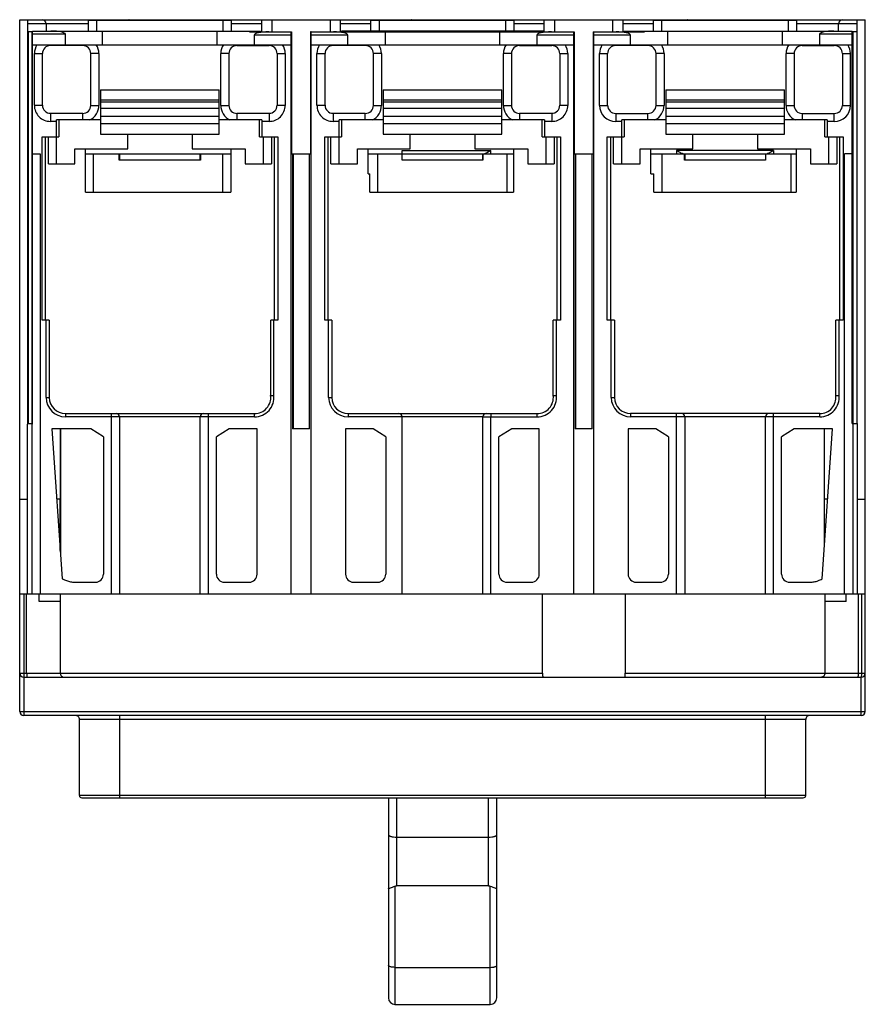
# Model space of a CAD drawing. Header units: millimetres. Extents: x 14 to 119, y 33 to 155.
import ezdxf

# ---------------------------------------------------------------- set-up
doc = ezdxf.new("R2010")
doc.units = ezdxf.units.MM
doc.header["$LTSCALE"] = 12.204107
doc.layers.get('0').update_dxf_attribs({"linetype": 'CONTINUOUS'})

msp = doc.modelspace()

# ---------------------------------------------------------------- linework, layer by layer
at = {"color": 7, "linetype": 'Continuous'}
for p, q in [((14.06, 69.37), (14.06, 155.02)), ((14.06, 155.02), (118.78, 155.02)), ((15.06, 104.92), (15.06, 155.02)), ((22.56, 153.62), (22.56, 154.97)), ((22.56, 154.97), (40.26, 154.97)), ((23.56, 154.97), (23.56, 153.62)), ((26.98, 155.02), (26.98, 154.97)), ((39.26, 153.62), (39.26, 154.97)), ((40.26, 154.97), (40.26, 153.62)), ((44.03, 153.52), (44.03, 155.02)), ((45.28, 155.02), (45.28, 153.52)), ((52.53, 153.52), (52.53, 155.02)), ((53.78, 153.52), (53.78, 155.02)), ((57.56, 153.62), (57.56, 154.97)), ((57.56, 154.97), (75.26, 154.97)), ((58.56, 154.97), (58.56, 153.62)), ((61.98, 155.02), (61.98, 154.97)), ((70.83, 154.97), (70.83, 155.02)), ((74.26, 153.62), (74.26, 154.97)), ((75.26, 154.97), (75.26, 153.62)), ((79.03, 153.52), (79.03, 155.02)), ((80.28, 155.02), (80.28, 153.52)), ((87.53, 153.52), (87.53, 155.02)), ((88.78, 153.52), (88.78, 155.02)), ((92.56, 153.62), (92.56, 154.97)), ((92.56, 154.97), (110.26, 154.97)), ((93.56, 154.97), (93.56, 153.62)), ((105.82, 154.97), (105.82, 155.02)), ((109.26, 153.62), (109.26, 154.97)), ((110.26, 154.97), (110.26, 153.62)), ((117.76, 105.02), (117.76, 155.02)), ((118.78, 69.37), (118.78, 155.02)), ((22.56, 154.52), (15.06, 154.52)), ((15.65, 104.92), (15.65, 153.62)), ((15.65, 153.62), (43.88, 153.62)), ((17.33, 154.52), (17.33, 153.62)), ((24.3, 151.92), (24.3, 153.62)), ((38.52, 151.92), (38.52, 153.62)), ((44.03, 154.52), (40.26, 154.52)), ((42.53, 153.62), (42.53, 153.52)), ((43.88, 153.52), (43.88, 153.62)), ((57.56, 154.52), (53.78, 154.52)), ((53.93, 153.52), (53.93, 153.62)), ((78.88, 153.62), (53.93, 153.62)), ((79.03, 154.52), (75.26, 154.52)), ((78.88, 153.52), (78.88, 153.62)), ((92.56, 154.52), (88.78, 154.52)), ((88.93, 153.52), (88.93, 153.62)), ((88.93, 153.62), (117.16, 153.62)), ((91.43, 153.62), (91.43, 153.52)), ((94.3, 153.62), (94.3, 151.92)), ((108.52, 151.92), (108.52, 153.62)), ((117.76, 154.52), (110.26, 154.52)), ((115.47, 153.62), (115.47, 154.52)), ((117.16, 105.02), (117.16, 153.62)), ((15.65, 153.52), (15.06, 153.52)), ((15.16, 105.02), (15.16, 153.52)), ((15.56, 153.52), (15.56, 105.02)), ((19.71, 153.22), (15.65, 153.22)), ((19.71, 151.92), (19.71, 153.22)), ((42.53, 153.52), (47.73, 153.52)), ((43.1, 153.12), (43.1, 151.92)), ((47.63, 153.12), (43.1, 153.12)), ((47.63, 153.12), (47.63, 151.92)), ((47.73, 153.52), (47.73, 138.42)), ((50.08, 153.52), (50.08, 138.42)), ((50.16, 153.52), (50.08, 153.52)), ((50.17, 83.92), (50.17, 153.52)), ((50.17, 153.52), (82.73, 153.52)), ((54.71, 153.12), (50.17, 153.12)), ((54.71, 151.92), (54.71, 153.12)), ((59.3, 153.52), (59.3, 151.92)), ((73.52, 151.92), (73.52, 153.52)), ((78.1, 153.12), (78.1, 151.92)), ((82.63, 153.12), (78.1, 153.12)), ((82.63, 153.12), (82.63, 151.92)), ((82.73, 153.52), (82.73, 138.42)), ((85.08, 153.52), (85.08, 138.42)), ((85.08, 153.52), (91.43, 153.52)), ((85.15, 83.92), (85.15, 153.52)), ((89.71, 153.12), (85.15, 153.12)), ((89.71, 151.92), (89.71, 153.12)), ((113.1, 153.22), (113.1, 151.92)), ((117.16, 153.22), (113.1, 153.22)), ((117.76, 153.52), (117.16, 153.52)), ((117.25, 153.52), (117.25, 83.92)), ((15.65, 151.92), (47.63, 151.92)), ((17.87, 151.92), (17.87, 151.82)), ((21.86, 151.82), (17.87, 151.82)), ((21.86, 151.82), (21.86, 151.92)), ((40.96, 151.92), (40.96, 151.82)), ((40.96, 151.82), (44.94, 151.82)), ((44.94, 151.92), (44.94, 151.82)), ((47.65, 151.92), (47.65, 83.92)), ((50.17, 151.92), (82.63, 151.92)), ((52.87, 151.82), (52.87, 151.92)), ((56.86, 151.82), (52.87, 151.82)), ((56.86, 151.82), (56.86, 151.92)), ((75.96, 151.92), (75.96, 151.82)), ((75.96, 151.82), (79.94, 151.82)), ((79.94, 151.92), (79.94, 151.82)), ((82.65, 151.92), (82.65, 83.92)), ((85.15, 151.92), (117.16, 151.92)), ((87.87, 151.82), (87.87, 151.92)), ((91.86, 151.82), (87.87, 151.82)), ((91.86, 151.82), (91.86, 151.92)), ((110.96, 151.92), (110.96, 151.82)), ((110.96, 151.82), (114.94, 151.82)), ((114.94, 151.92), (114.94, 151.82)), ((15.87, 144.43), (15.87, 150.82)), ((15.87, 150.82), (16.87, 150.82)), ((16.87, 144.42), (16.87, 150.82)), ((22.86, 144.42), (22.86, 150.82)), ((23.86, 150.82), (22.86, 150.82)), ((23.86, 150.82), (23.86, 144.42)), ((38.96, 144.42), (38.96, 150.83)), ((39.96, 150.82), (38.96, 150.82)), ((39.96, 150.82), (39.96, 144.42)), ((45.94, 150.82), (46.94, 150.83)), ((45.94, 150.82), (45.94, 144.42)), ((46.94, 150.82), (46.94, 144.42)), ((50.87, 150.83), (51.87, 150.82)), ((50.87, 144.43), (50.87, 150.82)), ((51.87, 144.42), (51.87, 150.82)), ((57.86, 144.42), (57.86, 150.83)), ((58.86, 150.82), (57.86, 150.82)), ((58.86, 150.82), (58.86, 144.42)), ((73.96, 144.42), (73.96, 150.83)), ((74.96, 150.82), (73.96, 150.82)), ((74.96, 150.83), (74.96, 144.42)), ((80.94, 150.82), (81.94, 150.83)), ((80.94, 150.82), (80.94, 144.42)), ((81.94, 150.82), (81.94, 144.42)), ((85.87, 150.83), (86.87, 150.82)), ((85.87, 144.42), (85.87, 150.82)), ((86.87, 144.42), (86.87, 150.82)), ((92.86, 144.42), (92.86, 150.82)), ((93.86, 150.82), (92.86, 150.82)), ((93.86, 150.82), (93.86, 144.42)), ((108.96, 144.42), (108.96, 150.82)), ((109.96, 150.82), (108.96, 150.82)), ((109.96, 150.82), (109.96, 144.42)), ((115.94, 150.82), (116.94, 150.83)), ((115.94, 150.82), (115.94, 144.42)), ((116.94, 144.42), (116.94, 150.82)), ((24.06, 146.32), (24.06, 140.85)), ((24.06, 146.32), (38.76, 146.32)), ((38.76, 140.85), (38.76, 146.32)), ((59.06, 146.32), (59.06, 140.85)), ((59.06, 146.32), (73.76, 146.32)), ((73.76, 140.85), (73.76, 146.32)), ((94.06, 146.32), (94.06, 140.85)), ((94.06, 146.32), (108.76, 146.32)), ((108.76, 140.85), (108.76, 146.32)), ((24.06, 145.12), (38.76, 145.12)), ((59.06, 145.12), (73.76, 145.12)), ((94.06, 145.12), (108.76, 145.12)), ((16.87, 144.42), (15.87, 144.42)), ((22.86, 144.42), (23.86, 144.42)), ((38.76, 144.82), (24.06, 144.82)), ((38.76, 144.02), (24.06, 144.02)), ((38.96, 144.42), (39.96, 144.42)), ((46.94, 144.42), (45.94, 144.42)), ((51.87, 144.42), (50.87, 144.42)), ((57.86, 144.42), (58.86, 144.42)), ((73.76, 144.82), (59.06, 144.82)), ((73.76, 144.02), (59.06, 144.02)), ((73.96, 144.42), (74.96, 144.42)), ((81.94, 144.42), (80.94, 144.42)), ((85.87, 144.42), (86.87, 144.42)), ((92.86, 144.42), (93.86, 144.42)), ((108.76, 144.82), (94.06, 144.82)), ((108.76, 144.02), (94.06, 144.02)), ((108.96, 144.42), (109.96, 144.42)), ((115.94, 144.42), (116.94, 144.42)), ((17.87, 143.42), (17.87, 142.42)), ((21.86, 143.42), (17.87, 143.42)), ((21.86, 142.62), (21.86, 143.42)), ((38.76, 143.02), (24.06, 143.02)), ((40.96, 143.42), (40.96, 142.62)), ((44.94, 143.42), (40.96, 143.42)), ((44.94, 143.42), (44.94, 142.42)), ((52.87, 143.42), (52.87, 142.42)), ((56.86, 143.42), (52.87, 143.42)), ((56.86, 142.62), (56.86, 143.42)), ((73.76, 143.02), (59.06, 143.02)), ((75.96, 143.42), (75.96, 142.62)), ((79.94, 143.42), (75.96, 143.42)), ((79.94, 143.42), (79.94, 142.42)), ((87.87, 143.42), (87.87, 142.42)), ((87.87, 143.42), (91.86, 143.42)), ((91.86, 142.62), (91.86, 143.42)), ((108.76, 143.02), (94.06, 143.02)), ((110.96, 143.42), (110.96, 142.62)), ((110.96, 143.42), (114.94, 143.42)), ((114.94, 142.42), (114.94, 143.42)), ((18.61, 142.42), (17.87, 142.42)), ((18.61, 137.17), (18.61, 142.62)), ((24.06, 142.62), (18.61, 142.62)), ((18.91, 142.62), (18.91, 140.52)), ((38.76, 142.12), (24.06, 142.12)), ((44.05, 142.62), (38.76, 142.62)), ((43.75, 140.52), (43.75, 142.62)), ((44.05, 142.62), (44.05, 140.52)), ((44.94, 142.42), (44.05, 142.42)), ((53.61, 142.42), (52.87, 142.42)), ((53.61, 137.17), (53.61, 142.62)), ((59.06, 142.62), (53.61, 142.62)), ((53.91, 142.62), (53.91, 140.52)), ((73.76, 142.12), (59.06, 142.12)), ((79.05, 142.62), (73.76, 142.62)), ((78.75, 140.52), (78.75, 142.62)), ((79.05, 142.62), (79.05, 140.52)), ((79.94, 142.42), (79.05, 142.42)), ((88.61, 142.42), (87.87, 142.42)), ((88.61, 137.17), (88.61, 142.62)), ((94.06, 142.62), (88.61, 142.62)), ((88.91, 142.62), (88.91, 140.52)), ((108.76, 142.12), (94.06, 142.12)), ((114.05, 142.62), (108.76, 142.62)), ((113.75, 140.52), (113.75, 142.62)), ((114.05, 142.62), (114.05, 140.52)), ((114.94, 142.42), (114.05, 142.42)), ((16.83, 117.82), (16.83, 140.52)), ((16.83, 140.52), (18.91, 140.52)), ((17.23, 140.52), (17.23, 117.82)), ((17.61, 137.17), (17.61, 140.52)), ((24.06, 140.85), (38.76, 140.85)), ((27.43, 139.02), (27.43, 140.85)), ((35.43, 140.85), (35.43, 139.02)), ((43.75, 140.52), (46.03, 140.52)), ((44.26, 137.17), (44.26, 140.52)), ((45.26, 140.52), (45.26, 137.17)), ((45.63, 117.82), (45.63, 140.52)), ((46.03, 140.52), (46.03, 117.82)), ((51.83, 117.82), (51.83, 140.52)), ((51.83, 140.52), (53.91, 140.52)), ((52.23, 140.52), (52.23, 117.82)), ((52.61, 137.17), (52.61, 140.52)), ((59.06, 140.85), (73.76, 140.85)), ((62.43, 139.02), (62.43, 140.85)), ((70.43, 140.85), (70.43, 139.02)), ((78.75, 140.52), (81.03, 140.52)), ((79.26, 137.17), (79.26, 140.52)), ((80.26, 140.52), (80.26, 137.17)), ((80.63, 117.82), (80.63, 140.52)), ((81.03, 140.52), (81.03, 117.82)), ((86.83, 117.82), (86.83, 140.52)), ((86.83, 140.52), (88.91, 140.52)), ((87.23, 140.52), (87.23, 117.82)), ((87.61, 137.17), (87.61, 140.52)), ((94.06, 140.85), (108.76, 140.85)), ((97.43, 139.02), (97.43, 140.85)), ((105.43, 140.85), (105.43, 139.02)), ((113.75, 140.52), (116.03, 140.52)), ((114.26, 137.17), (114.26, 140.52)), ((115.26, 140.52), (115.26, 137.17)), ((115.63, 117.82), (115.63, 140.52)), ((116.03, 140.52), (116.03, 117.82)), ((20.88, 137.17), (20.88, 139.02)), ((20.88, 139.02), (27.43, 139.02)), ((22.21, 133.65), (22.21, 139.02)), ((35.43, 139.02), (41.98, 139.02)), ((40.21, 139.02), (40.21, 133.65)), ((41.98, 139.02), (41.98, 137.17)), ((55.88, 137.17), (55.88, 139.02)), ((55.88, 139.02), (62.43, 139.02)), ((57.21, 135.92), (57.21, 139.02)), ((70.43, 139.02), (76.98, 139.02)), ((75.21, 139.02), (75.21, 133.65)), ((76.98, 139.02), (76.98, 137.17)), ((90.88, 137.17), (90.88, 139.02)), ((90.88, 139.02), (97.43, 139.02)), ((92.21, 135.92), (92.21, 139.02)), ((105.43, 139.02), (111.98, 139.02)), ((110.21, 139.02), (110.21, 133.65)), ((111.98, 139.02), (111.98, 137.17)), ((15.65, 138.42), (16.6, 138.42)), ((16.6, 138.42), (16.6, 83.92)), ((22.21, 138.42), (40.21, 138.42)), ((23.21, 133.65), (23.21, 138.42)), ((26.38, 137.65), (26.38, 138.42)), ((26.41, 138.42), (26.41, 137.65)), ((36.41, 137.65), (36.41, 138.42)), ((36.43, 138.42), (36.43, 137.65)), ((39.21, 133.65), (39.21, 138.42)), ((47.67, 138.42), (50.16, 138.42)), ((47.86, 138.42), (47.86, 104.37)), ((47.91, 138.42), (47.91, 104.37)), ((49.9, 138.42), (49.9, 104.37)), ((49.96, 104.37), (49.96, 138.42)), ((57.21, 138.42), (75.21, 138.42)), ((58.41, 133.65), (58.41, 138.42)), ((61.41, 137.65), (61.41, 138.82)), ((61.41, 138.82), (72.4, 138.82)), ((71.41, 137.65), (71.41, 138.42)), ((71.43, 138.42), (71.43, 137.65)), ((72.4, 138.42), (72.4, 138.82)), ((74.41, 133.65), (74.41, 138.42)), ((82.66, 138.42), (85.15, 138.42)), ((82.86, 138.42), (82.86, 104.37)), ((82.91, 138.42), (82.91, 104.37)), ((84.9, 138.42), (84.9, 104.37)), ((84.96, 104.37), (84.96, 138.42)), ((92.21, 138.42), (110.21, 138.42)), ((93.61, 133.65), (93.61, 138.42)), ((95.41, 138.82), (95.41, 138.42)), ((107.41, 138.82), (95.41, 138.82)), ((96.38, 137.65), (96.38, 138.42)), ((96.41, 138.42), (96.41, 137.65)), ((106.41, 138.42), (106.41, 137.65)), ((106.43, 138.42), (106.43, 137.65)), ((107.41, 138.82), (107.41, 138.42)), ((109.61, 133.65), (109.61, 138.42)), ((117.16, 138.42), (116.22, 138.42)), ((116.22, 83.92), (116.22, 138.42)), ((17.61, 137.17), (20.88, 137.17)), ((36.43, 137.65), (26.38, 137.65)), ((41.98, 137.17), (45.26, 137.17)), ((52.61, 137.17), (55.88, 137.17)), ((71.43, 137.65), (61.41, 137.65)), ((76.98, 137.17), (80.26, 137.17)), ((87.61, 137.17), (90.88, 137.17)), ((106.43, 137.65), (96.38, 137.65)), ((111.98, 137.17), (115.26, 137.17)), ((57.21, 135.92), (57.41, 135.92)), ((57.41, 133.65), (57.41, 135.92)), ((92.21, 135.92), (92.61, 135.92)), ((92.61, 133.65), (92.61, 135.92)), ((22.21, 133.65), (40.21, 133.65)), ((57.41, 133.65), (75.21, 133.65)), ((92.61, 133.65), (110.21, 133.65)), ((17.72, 117.82), (16.83, 117.82)), ((17.32, 108.25), (17.32, 117.82)), ((17.72, 117.82), (17.72, 108.25)), ((45.14, 108.48), (45.14, 117.82)), ((46.03, 117.82), (45.14, 117.82)), ((45.54, 108.5), (45.54, 117.82)), ((52.72, 117.82), (51.83, 117.82)), ((52.32, 108.25), (52.32, 117.82)), ((52.72, 117.82), (52.72, 108.25)), ((80.14, 108.48), (80.14, 117.82)), ((81.03, 117.82), (80.14, 117.82)), ((80.54, 108.5), (80.54, 117.82)), ((87.72, 117.82), (86.83, 117.82)), ((87.32, 108.25), (87.32, 117.82)), ((87.72, 117.82), (87.72, 108.25)), ((116.03, 117.82), (115.14, 117.82)), ((115.14, 108.48), (115.14, 117.82)), ((115.54, 108.5), (115.54, 117.82)), ((17.32, 108.25), (17.72, 108.25)), ((45.14, 108.48), (45.54, 108.5)), ((52.32, 108.25), (52.72, 108.25)), ((80.14, 108.48), (80.54, 108.5)), ((87.32, 108.25), (87.72, 108.25)), ((115.14, 108.48), (115.54, 108.5)), ((19.72, 106.25), (19.72, 105.85)), ((19.72, 106.25), (26.01, 106.25)), ((25.41, 83.92), (25.41, 106.25)), ((26.02, 106.25), (43.15, 106.25)), ((37.41, 106.25), (37.41, 83.92)), ((43.15, 105.85), (43.15, 106.25)), ((54.72, 106.25), (54.72, 105.85)), ((54.72, 106.25), (71.79, 106.25)), ((71.81, 106.25), (78.15, 106.25)), ((78.15, 105.85), (78.15, 106.25)), ((96.01, 106.25), (89.72, 106.25)), ((89.72, 106.25), (89.72, 105.85)), ((113.15, 106.25), (96.02, 106.25)), ((113.15, 105.85), (113.15, 106.25)), ((15.03, 83.92), (15.03, 104.92)), ((15.06, 104.92), (15.03, 104.92)), ((15.06, 105.02), (15.6, 105.02)), ((15.6, 104.99), (15.6, 105.02)), ((15.6, 104.92), (15.6, 104.99)), ((15.6, 83.92), (15.6, 104.92)), ((15.65, 104.92), (15.6, 104.92)), ((26.41, 105.85), (19.72, 105.85)), ((26.41, 105.85), (26.41, 83.92)), ((43.15, 105.85), (26.42, 105.85)), ((36.41, 83.92), (36.41, 105.85)), ((71.39, 105.85), (54.72, 105.85)), ((61.41, 83.92), (61.41, 105.85)), ((71.41, 83.92), (71.41, 105.85)), ((71.41, 105.85), (78.15, 105.85)), ((72.41, 83.92), (72.4, 105.85)), ((96.41, 105.85), (89.72, 105.85)), ((95.41, 83.92), (95.41, 105.85)), ((96.41, 105.85), (96.41, 83.92)), ((113.15, 105.85), (96.42, 105.85)), ((106.41, 83.92), (106.41, 105.85)), ((107.41, 83.92), (107.41, 105.85)), ((117.16, 105.02), (117.76, 105.02)), ((117.22, 105.02), (117.22, 83.92)), ((117.78, 105.02), (117.78, 83.92)), ((18.03, 104.37), (19.33, 85.79)), ((22.86, 104.37), (18.03, 104.37)), ((19.11, 95.67), (19.11, 104.37)), ((19.13, 104.37), (19.13, 88.59)), ((24.43, 103.38), (22.86, 104.37)), ((39.99, 104.37), (38.41, 103.38)), ((43.46, 104.37), (39.99, 104.37)), ((43.46, 86.37), (43.46, 104.37)), ((49.96, 104.37), (47.86, 104.37)), ((54.41, 104.37), (54.41, 86.37)), ((57.83, 104.37), (54.41, 104.37)), ((59.4, 103.38), (57.83, 104.37)), ((74.99, 104.37), (73.41, 103.38)), ((78.41, 104.37), (74.99, 104.37)), ((78.41, 86.37), (78.41, 104.37)), ((84.96, 104.37), (82.86, 104.37)), ((92.83, 104.37), (89.41, 104.37)), ((89.41, 104.37), (89.41, 86.37)), ((94.4, 103.38), (92.83, 104.37)), ((109.99, 104.37), (108.41, 103.38)), ((114.73, 104.37), (109.99, 104.37)), ((113.43, 85.77), (114.73, 104.37)), ((113.73, 90.02), (113.73, 104.37)), ((24.43, 103.38), (24.43, 86.37)), ((38.41, 86.37), (38.41, 103.38)), ((59.4, 103.38), (59.4, 86.37)), ((73.41, 86.37), (73.41, 103.38)), ((94.4, 103.38), (94.4, 86.37)), ((108.41, 86.37), (108.41, 103.38)), ((14.06, 95.67), (15.03, 95.67)), ((19.11, 95.67), (18.64, 95.67)), ((19.08, 89.31), (19.08, 95.67)), ((114.13, 95.67), (113.73, 95.67)), ((117.78, 95.67), (118.78, 95.67)), ((20.84, 85.37), (23.43, 85.37)), ((39.41, 85.37), (42.46, 85.37)), ((55.41, 85.37), (58.4, 85.37)), ((74.41, 85.37), (77.41, 85.37)), ((90.41, 85.37), (93.4, 85.37)), ((109.41, 85.37), (111.98, 85.37)), ((14.06, 83.92), (47.65, 83.92)), ((14.56, 83.92), (14.56, 68.87)), ((14.92, 74.12), (14.92, 83.92)), ((16.48, 83), (16.48, 83.92)), ((19.08, 83), (16.48, 83)), ((19.08, 83.92), (19.08, 74.12)), ((47.67, 83.92), (118.78, 83.92)), ((78.81, 74.12), (78.81, 83.92)), ((89.06, 83.92), (89.06, 74.12)), ((113.73, 83.92), (113.73, 83.87)), ((113.76, 83.87), (113.73, 83.87)), ((113.76, 83.87), (113.76, 83)), ((116.39, 83), (113.76, 83)), ((113.79, 74.12), (113.79, 83)), ((116.39, 83), (116.39, 83.92)), ((117.94, 74.12), (117.94, 83.92)), ((118.34, 74.12), (118.34, 83.92)), ((14.06, 74.12), (78.81, 74.12)), ((14.56, 73.62), (118.28, 73.62)), ((89.06, 74.12), (118.78, 74.12)), ((118.28, 68.87), (118.28, 73.62)), ((14.06, 69.37), (118.78, 69.37)), ((118.28, 68.87), (14.56, 68.87)), ((21.46, 58.97), (21.46, 68.37)), ((111.4, 68.37), (21.46, 68.37)), ((26.46, 58.67), (26.46, 68.87)), ((106.41, 58.67), (106.41, 68.87)), ((111.4, 58.97), (111.4, 68.37)), ((111.4, 58.97), (21.46, 58.97)), ((21.76, 58.67), (111.1, 58.67)), ((59.73, 58.67), (59.73, 33.9)), ((60.73, 58.67), (60.73, 47.78)), ((72.13, 47.78), (72.13, 58.67)), ((73.13, 33.9), (73.13, 58.67)), ((60.73, 53.81), (72.13, 53.81)), ((60.53, 47.73), (60.53, 33.1)), ((72.13, 47.78), (60.73, 47.78)), ((72.33, 33.1), (72.33, 47.73)), ((60.53, 37.68), (72.33, 37.68)), ((60.53, 33.1), (72.33, 33.1))]:
    msp.add_line(p, q, dxfattribs=at)
for centre, radius, start, end in [((16.83, 154.52), 0.5, 0, 90), ((115.97, 154.52), 0.5, 90, 180), ((17.87, 150.82), 2, 146.635, 179.9788), ((17.87, 150.82), 1, 89.9876, 179.9788), ((21.86, 150.82), 1, 359.9992, 90), ((21.86, 150.82), 2, 359.9988, 33.3675), ((40.96, 150.82), 2, 146.6317, 179.8582), ((40.96, 150.82), 1, 90.0151, 180.0397), ((44.94, 150.82), 1, 0.0191, 90.019), ((44.94, 150.82), 2, 359.9661, 33.3734), ((52.87, 150.82), 2, 146.6263, 180.0203), ((52.87, 150.82), 1, 90.0053, 179.9822), ((56.86, 150.82), 1, 0.017, 90.0082), ((56.86, 150.82), 2, 0.0006, 33.3682), ((75.96, 150.82), 2, 146.6322, 179.9922), ((75.96, 150.82), 1, 89.992, 179.9813), ((79.94, 150.82), 1, 359.9902, 90.0218), ((79.94, 150.82), 2, 359.9637, 33.3739), ((87.87, 150.82), 2, 146.6264, 180.0311), ((87.87, 150.82), 1, 89.9832, 179.9843), ((91.86, 150.82), 1, 359.9972, 89.9849), ((91.86, 150.82), 2, 0.0006, 33.3682), ((110.96, 150.82), 2, 146.6316, 179.9996), ((110.96, 150.82), 1, 89.992, 179.9939), ((114.94, 150.82), 1, 0.0185, 90.0211), ((114.94, 150.82), 2, 359.9652, 33.3735), ((17.87, 144.43), 2, 179.9883, 270.0089), ((17.87, 144.43), 1, 180.019, 269.9224), ((21.86, 144.42), 1, 269.9996, 359.9993), ((21.86, 144.42), 2, 295.841, 360), ((40.96, 144.42), 2, 180, 244.1575), ((40.96, 144.42), 1, 179.994, 269.9955), ((44.94, 144.43), 2, 269.9651, 359.9864), ((44.94, 144.43), 1, 270.0264, 359.9843), ((52.87, 144.43), 2, 179.9885, 270.009), ((52.87, 144.43), 1, 179.9929, 269.9225), ((56.86, 144.42), 1, 269.9999, 359.9999), ((56.86, 144.42), 2, 295.8409, 360), ((75.96, 144.42), 2, 180, 244.159), ((75.96, 144.42), 1, 179.9999, 269.9999), ((79.94, 144.43), 2, 269.9651, 359.9864), ((79.94, 144.43), 1, 270.0031, 359.9769), ((87.87, 144.42), 2, 180.0002, 270), ((87.87, 144.42), 0.998, 179.9745, 269.982), ((91.86, 144.42), 1, 269.9999, 359.9999), ((91.86, 144.42), 2, 295.8409, 360), ((110.96, 144.42), 2, 180, 244.1591), ((110.96, 144.42), 1, 180.0001, 270), ((114.94, 144.42), 2, 270.001, 360), ((114.94, 144.42), 1, 270.0086, 0.0029), ((19.72, 108.25), 2.4, 180, 270), ((19.72, 108.25), 2, 180, 270), ((43.15, 108.25), 2.4, 270, 5.9553), ((43.15, 108.25), 2, 270, 6.5242), ((54.72, 108.25), 2.4, 180, 270), ((54.72, 108.25), 2, 180, 270), ((78.15, 108.25), 2.4, 270, 5.9553), ((78.15, 108.25), 2, 270, 6.5242), ((89.72, 108.25), 2.4, 180, 270), ((89.72, 108.25), 2, 180, 270), ((113.15, 108.25), 2.4, 270, 5.9553), ((113.15, 108.25), 2, 270, 6.5242), ((26.01, 105.85), 0.4, 0, 90), ((36.81, 105.85), 0.4, 90, 180), ((61.01, 105.85), 0.4, 0, 90), ((71.81, 105.85), 0.4, 90, 180), ((96.01, 105.85), 0.4, 0, 90), ((106.81, 105.85), 0.4, 90, 180), ((23.43, 86.37), 1, 270, 360), ((39.41, 86.37), 1, 180, 270), ((42.46, 86.37), 1, 270, 360), ((55.41, 86.37), 1, 180, 270), ((58.4, 86.37), 1, 270, 360), ((74.41, 86.37), 1, 180, 270), ((77.41, 86.37), 1, 270, 360), ((90.41, 86.37), 1, 180, 270), ((93.4, 86.37), 1, 270, 360), ((109.41, 86.37), 1, 180, 270), ((14.56, 74.12), 0.5, 180, 270), ((118.28, 74.12), 0.5, 270, 360), ((14.56, 69.37), 0.5, 180, 270), ((20.96, 68.37), 0.5, 0, 90.0059), ((111.9, 68.37), 0.5, 89.9941, 180), ((118.28, 69.37), 0.5, 270, 360), ((21.76, 58.97), 0.3, 180.0003, 270), ((111.1, 58.97), 0.3, 270, 0.001), ((60.53, 33.9), 0.8, 180, 270), ((72.33, 33.9), 0.8, 270, 360)]:
    msp.add_arc(centre, radius, start, end, dxfattribs=at)
for centre, major_axis, ratio, start_param, end_param in [((17.91, 153.22), (1.8, 0), 0.221695, 0, 1.570796), ((114.9, 153.22), (1.8, 0), 0.221695, 1.570796, 3.141593), ((44.9, 153.12), (1.8, 0), 0.221695, 1.570796, 3.141593), ((47.64, 153.12), (0, 0.4), 0.026186, 0, 1.570796), ((52.91, 153.12), (1.8, 0), 0.221695, 0, 1.570796), ((79.9, 153.12), (1.8, 0), 0.221695, 1.570796, 3.141593), ((82.64, 153.12), (0, 0.4), 0.026186, 0, 1.570796), ((87.91, 153.12), (1.8, 0), 0.221695, 0, 1.570796)]:
    msp.add_ellipse(centre, major_axis=major_axis, ratio=ratio, start_param=start_param, end_param=end_param, dxfattribs=at)
for points, knots in [([(27.61, 155.01), (27.61, 155.01), (27.59, 155.02), (27.57, 155.02), (27.56, 155.02)], [0, 0, 0, 0, 0.268481, 1, 1, 1, 1]), ([(35.2, 155.01), (35.2, 155.01), (35.22, 155.02), (35.24, 155.02), (35.25, 155.02)], [0, 0, 0, 0, 0.268857, 1, 1, 1, 1]), ([(62.61, 155.01), (62.61, 155.01), (62.59, 155.02), (62.57, 155.02), (62.56, 155.02)], [0, 0, 0, 0, 0.268481, 1, 1, 1, 1]), ([(70.2, 155.01), (70.21, 155.01), (70.22, 155.02), (70.24, 155.02), (70.25, 155.02)], [0, 0, 0, 0, 0.268451, 1, 1, 1, 1]), ([(96.82, 155.01), (96.82, 155.01), (96.8, 155.02), (96.78, 155.02), (96.77, 155.02)], [0, 0, 0, 0, 0.267447, 1, 1, 1, 1]), ([(104.42, 155.01), (104.42, 155.01), (104.44, 155.02), (104.45, 155.02), (104.47, 155.02)], [0, 0, 0, 0, 0.268451, 1, 1, 1, 1]), ([(72.4, 138.82), (72.33, 138.78), (72.19, 138.69), (71.99, 138.57), (71.82, 138.48), (71.69, 138.44), (71.63, 138.42), (71.61, 138.42)], [0, 0, 0, 0, 0.28201, 0.553491, 0.799855, 0.907397, 1, 1, 1, 1]), ([(96.21, 138.42), (96.18, 138.42), (96.12, 138.44), (95.99, 138.48), (95.83, 138.57), (95.62, 138.69), (95.48, 138.78), (95.41, 138.82)], [0, 0, 0, 0, 0.092683, 0.200313, 0.446505, 0.717974, 1, 1, 1, 1]), ([(107.41, 138.82), (107.34, 138.78), (107.2, 138.69), (106.99, 138.57), (106.82, 138.48), (106.69, 138.44), (106.63, 138.42), (106.61, 138.42)], [0, 0, 0, 0, 0.281842, 0.553399, 0.799837, 0.907443, 1, 1, 1, 1]), ([(72.4, 106.25), (72.4, 106.25), (72.4, 106.24), (72.4, 106.24), (72.4, 106.23), (72.4, 106.22), (72.4, 106.2), (72.4, 106.17), (72.4, 106.13), (72.4, 106.07), (72.4, 106), (72.4, 105.93), (72.4, 105.87), (72.4, 105.85)], [0, 0, 0, 0, 0.004852, 0.019277, 0.043095, 0.076125, 0.118126, 0.168616, 0.292897, 0.444365, 0.61732, 0.805315, 1, 1, 1, 1]), ([(95.41, 105.85), (95.41, 105.87), (95.41, 105.93), (95.41, 106), (95.41, 106.07), (95.41, 106.13), (95.41, 106.17), (95.41, 106.2), (95.41, 106.22), (95.41, 106.23), (95.41, 106.24), (95.41, 106.24), (95.41, 106.25), (95.41, 106.25)], [0, 0, 0, 0, 0.194687, 0.382684, 0.55564, 0.707108, 0.83139, 0.881879, 0.92388, 0.95691, 0.980727, 0.995151, 1, 1, 1, 1]), ([(107.41, 105.85), (107.41, 105.87), (107.41, 105.93), (107.41, 106), (107.41, 106.07), (107.41, 106.13), (107.41, 106.17), (107.41, 106.2), (107.41, 106.22), (107.41, 106.23), (107.41, 106.24), (107.41, 106.24), (107.41, 106.25), (107.41, 106.25)], [0, 0, 0, 0, 0.194677, 0.382664, 0.555611, 0.707071, 0.831346, 0.881834, 0.923834, 0.956864, 0.980685, 0.995118, 1, 1, 1, 1]), ([(19.33, 85.79), (19.5, 85.71), (19.84, 85.56), (20.35, 85.41), (20.68, 85.37), (20.84, 85.37)], [0, 0, 0, 0, 0.368637, 0.700994, 1, 1, 1, 1]), ([(111.98, 85.37), (112.13, 85.37), (112.45, 85.41), (112.94, 85.55), (113.27, 85.69), (113.43, 85.77)], [0, 0, 0, 0, 0.298662, 0.63212, 1, 1, 1, 1]), ([(14.92, 74.12), (14.92, 74.06), (14.92, 73.97), (14.93, 73.85), (14.93, 73.78), (14.94, 73.71), (14.95, 73.67), (14.95, 73.64), (14.96, 73.62), (14.97, 73.62)], [0, 0, 0, 0, 0.378652, 0.549783, 0.699746, 0.82306, 0.915511, 0.974046, 1, 1, 1, 1]), ([(19.08, 74.12), (19.08, 74.05), (19.11, 73.91), (19.22, 73.75), (19.36, 73.65), (19.46, 73.62), (19.51, 73.62)], [0, 0, 0, 0, 0.303975, 0.568159, 0.795063, 1, 1, 1, 1]), ([(78.81, 74.12), (78.81, 74.06), (78.81, 73.97), (78.81, 73.85), (78.82, 73.77), (78.83, 73.71), (78.84, 73.66), (78.86, 73.62), (78.88, 73.62)], [0, 0, 0, 0, 0.372747, 0.541098, 0.688576, 0.810062, 0.902291, 1, 1, 1, 1]), ([(88.98, 73.62), (89, 73.62), (89.02, 73.66), (89.03, 73.71), (89.04, 73.77), (89.05, 73.85), (89.06, 73.97), (89.06, 74.06), (89.06, 74.12)], [0, 0, 0, 0, 0.097712, 0.18995, 0.311446, 0.458933, 0.62728, 1, 1, 1, 1]), ([(113.79, 74.12), (113.79, 74.05), (113.76, 73.91), (113.65, 73.75), (113.51, 73.65), (113.4, 73.62), (113.35, 73.62)], [0, 0, 0, 0, 0.303965, 0.568188, 0.795126, 1, 1, 1, 1]), ([(117.86, 73.62), (117.87, 73.62), (117.89, 73.64), (117.91, 73.69), (117.93, 73.79), (117.94, 73.94), (117.94, 74.06), (117.94, 74.12)], [0, 0, 0, 0, 0.035172, 0.097315, 0.313055, 0.629064, 1, 1, 1, 1]), ([(118.28, 73.62), (118.29, 73.62), (118.3, 73.64), (118.31, 73.67), (118.32, 73.71), (118.33, 73.8), (118.34, 73.94), (118.34, 74.06), (118.34, 74.12)], [0, 0, 0, 0, 0.030711, 0.091045, 0.184045, 0.307068, 0.625553, 1, 1, 1, 1]), ([(59.73, 54.1), (59.73, 54.06), (59.8, 53.99), (59.91, 53.93), (60.03, 53.89), (60.18, 53.85), (60.42, 53.82), (60.6, 53.81), (60.73, 53.81)], [0, 0, 0, 0, 0.125526, 0.222656, 0.344014, 0.487167, 0.647976, 1, 1, 1, 1]), ([(72.13, 53.81), (72.26, 53.81), (72.45, 53.82), (72.68, 53.85), (72.83, 53.89), (72.96, 53.93), (73.06, 53.99), (73.13, 54.06), (73.13, 54.1)], [0, 0, 0, 0, 0.352024, 0.512833, 0.655986, 0.777344, 0.874474, 1, 1, 1, 1]), ([(59.73, 47.4), (59.73, 47.41), (59.75, 47.44), (59.83, 47.48), (59.99, 47.54), (60.24, 47.62), (60.43, 47.69), (60.53, 47.73)], [0, 0, 0, 0, 0.036634, 0.097876, 0.308792, 0.6224, 1, 1, 1, 1]), ([(72.33, 47.73), (72.43, 47.69), (72.62, 47.62), (72.87, 47.54), (73.03, 47.48), (73.11, 47.44), (73.13, 47.41), (73.13, 47.4)], [0, 0, 0, 0, 0.377588, 0.69121, 0.902131, 0.963369, 1, 1, 1, 1]), ([(60.53, 37.68), (60.43, 37.68), (60.28, 37.69), (60.09, 37.72), (59.97, 37.75), (59.87, 37.78), (59.78, 37.83), (59.73, 37.89), (59.73, 37.93)], [0, 0, 0, 0, 0.349893, 0.509879, 0.652503, 0.773746, 0.871308, 1, 1, 1, 1]), ([(72.33, 37.68), (72.43, 37.68), (72.58, 37.69), (72.77, 37.72), (72.89, 37.75), (72.99, 37.78), (73.08, 37.83), (73.13, 37.89), (73.13, 37.93)], [0, 0, 0, 0, 0.349893, 0.509878, 0.652502, 0.773745, 0.871307, 1, 1, 1, 1])]:
    msp.add_open_spline(points, degree=3, knots=knots, dxfattribs=at)
for points in [[(60.53, 47.73), (60.59, 47.76), (60.66, 47.78), (60.73, 47.78)], [(72.13, 47.78), (72.2, 47.78), (72.27, 47.76), (72.33, 47.73)]]:
    msp.add_open_spline(points, degree=3, dxfattribs=at)

doc.saveas('drawing.dxf')
